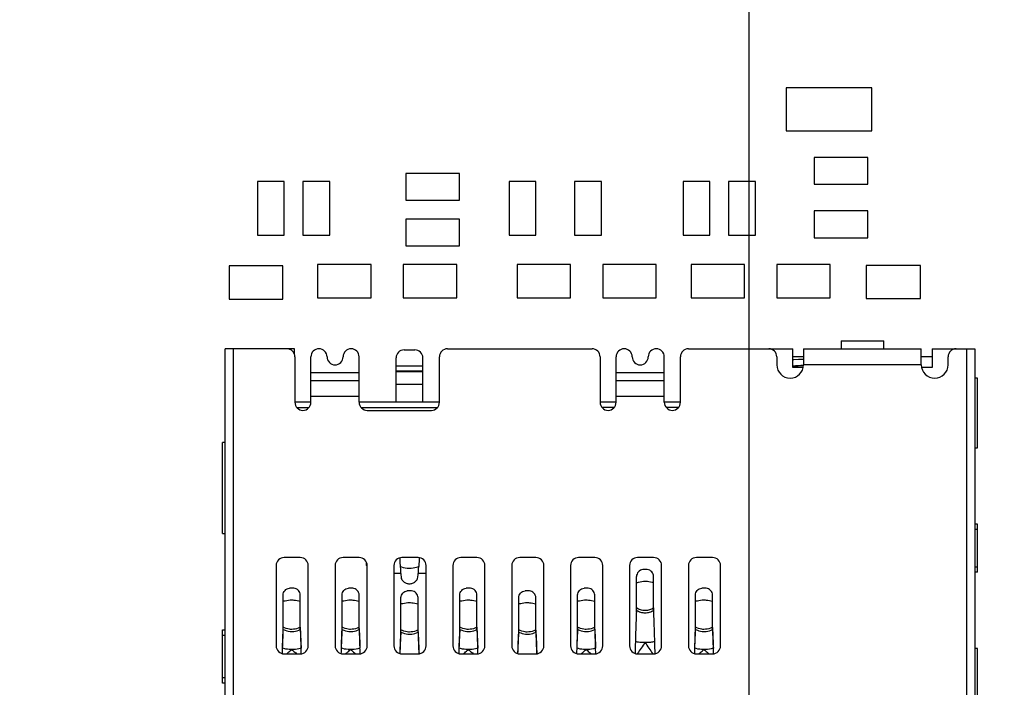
# Model space of a CAD drawing. Header units: millimetres. Extents: x 440 to 595, y -43 to 361.
# Tile 31 of 47: x 517 to 536, y 262 to 275. Entities that reach past the tile are written whole.
import ezdxf

# ---------------------------------------------------------------- set-up
doc = ezdxf.new("R2010")
doc.units = ezdxf.units.MM
doc.header["$LTSCALE"] = 16.335
doc.header["$PDMODE"] = 3
doc.header["$PDSIZE"] = 8
doc.layers.get('0').update_dxf_attribs({"linetype": 'CONTINUOUS'})
doc.layers.get('Defpoints').update_dxf_attribs({"linetype": 'CONTINUOUS'})
doc.layers.add('01 实线', color=7, linetype='CONTINUOUS')
doc.styles.add('Font_1_Times New Roman', font='times.ttf', dxfattribs={"width": 0.8})
doc.styles.add('Font_2_Arial', font='arial.ttf', dxfattribs={"width": 0.8})
doc.dimstyles.new('Dim._1_spot', dxfattribs={"dimtxt": 3, "dimasz": 0.5, "dimexe": 0.5, "dimexo": 0, "dimgap": 0.8, "dimtad": 1, "dimdec": 3, "dimzin": 9, "dimdsep": 46, "dimtxsty": 'Font_1_Times New Roman', "dimblk": 'DOT', "dimcen": 0.1, "dimclrd": 256, "dimclre": 256, "dimclrt": 256, "dimadec": 0, "dimazin": 0, "dimtp": 0.1, "dimtm": 0.1, "dimtfac": 1, "dimtdec": 3, "dimtmove": 0, "dimatfit": 3, "dimfxl": 0, "dimtolj": 1, "dimlwd": -1, "dimlwe": -1, "dimarcsym": 0})

# ---------------------------------------------------------------- blocks, each defined once
blk = doc.blocks.new('_Dot')
at = {"color": 0, "linetype": 'ByBlock', "lineweight": -2}
blk.add_line((-0.5, 0), (-1, 0), dxfattribs=at)
at = {"color": 0, "linetype": 'ByBlock', "const_width": 0.5}
blk.add_lwpolyline([(-0.25, 0, 1), (0.25, 0, 1)], format="xyb", close=True, dxfattribs=at)
blk = doc.blocks.new('*D3')
at = {"layer": '01 实线'}
for p, q in [((531.072, 292.712), (531.072, 242.704)), ((577.922, 254.637), (577.922, 242.704)), ((531.572, 243.204), (577.422, 243.204))]:
    blk.add_line(p, q, dxfattribs=at)
at = {"layer": 'Defpoints', "color": 0}
for p in [(531.072, 292.712), (577.922, 254.637), (577.922, 243.204)]:
    blk.add_point(p, dxfattribs=at)
at = {"layer": '01 实线', "xscale": 0.5, "yscale": 0.5, "zscale": 0.5, "rotation": 180}
blk.add_blockref('_Dot', (531.072, 243.204), dxfattribs=at)
at = {"layer": '01 实线', "xscale": 0.5, "yscale": 0.5, "zscale": 0.5}
blk.add_blockref('_Dot', (577.922, 243.204), dxfattribs=at)
at = {"layer": '01 实线', "insert": (554.497, 245.536), "char_height": 3, "attachment_point": 5, "style": 'Font_2_Arial'}
blk.add_mtext('\\A1;46.85', dxfattribs=at)
blk = doc.blocks.new('*D4')
at = {"layer": '01 实线'}
for p, q in [((531.072, 292.712), (590.795, 292.712)), ((590.295, 292.212), (590.295, 253.137)), ((575.922, 252.637), (590.795, 252.637))]:
    blk.add_line(p, q, dxfattribs=at)
at = {"layer": 'Defpoints', "color": 0}
for p in [(531.072, 292.712), (575.922, 252.637), (590.295, 252.637)]:
    blk.add_point(p, dxfattribs=at)
at = {"layer": '01 实线', "xscale": 0.5, "yscale": 0.5, "zscale": 0.5}
for p, rotation in [((590.295, 292.712), 90), ((590.295, 252.637), 270)]:
    blk.add_blockref('_Dot', p, dxfattribs=dict(at, rotation=rotation))
at = {"layer": '01 实线', "insert": (587.963, 272.675), "char_height": 3, "attachment_point": 5, "rotation": 90, "style": 'Font_2_Arial'}
blk.add_mtext('\\A1;40.075', dxfattribs=at)
blk = doc.blocks.new('*D21')
at = {"layer": '01 实线'}
for p, q in [((477.072, 292.712), (477.072, 242.704)), ((531.072, 292.712), (531.072, 242.704)), ((530.572, 243.204), (477.572, 243.204))]:
    blk.add_line(p, q, dxfattribs=at)
at = {"layer": 'Defpoints', "color": 0}
for p in [(477.072, 292.712), (531.072, 292.712), (477.072, 243.204)]:
    blk.add_point(p, dxfattribs=at)
at = {"layer": '01 实线', "xscale": 0.5, "yscale": 0.5, "zscale": 0.5, "rotation": 180}
blk.add_blockref('_Dot', (477.072, 243.204), dxfattribs=at)
at = {"layer": '01 实线', "xscale": 0.5, "yscale": 0.5, "zscale": 0.5}
blk.add_blockref('_Dot', (531.072, 243.204), dxfattribs=at)
at = {"layer": '01 实线', "insert": (504.072, 245.53), "char_height": 3, "attachment_point": 5, "style": 'Font_2_Arial'}
blk.add_mtext('\\A1;54', dxfattribs=at)

msp = doc.modelspace()

# ---------------------------------------------------------------- linework, layer by layer
at = {"layer": '01 实线', "linetype": 'Continuous'}
for p, q in [((533.3716, 273.4871), (531.7716, 273.4871)), ((531.7716, 273.4871), (531.7716, 272.6871)), ((533.3716, 272.6871), (533.3716, 273.4871)), ((531.7716, 272.6871), (533.3716, 272.6871)), ((533.2966, 272.1871), (532.2966, 272.1871)), ((532.2966, 272.1871), (532.2966, 271.6871)), ((533.2966, 271.6871), (533.2966, 272.1871)), ((525.6716, 271.8871), (524.6716, 271.8871)), ((524.6716, 271.8871), (524.6716, 271.3871)), ((525.6716, 271.3871), (525.6716, 271.8871)), ((522.3966, 271.7371), (521.8966, 271.7371)), ((521.8966, 271.7371), (521.8966, 270.7371)), ((522.3966, 270.7371), (522.3966, 271.7371)), ((523.2466, 271.7371), (522.7466, 271.7371)), ((522.7466, 271.7371), (522.7466, 270.7371)), ((523.2466, 270.7371), (523.2466, 271.7371)), ((527.0966, 271.7371), (526.5966, 271.7371)), ((526.5966, 271.7371), (526.5966, 270.7371)), ((527.0966, 270.7371), (527.0966, 271.7371)), ((528.3216, 271.7371), (527.8216, 271.7371)), ((527.8216, 271.7371), (527.8216, 270.7371)), ((528.3216, 270.7371), (528.3216, 271.7371)), ((530.3466, 271.7371), (529.8466, 271.7371)), ((529.8466, 271.7371), (529.8466, 270.7371)), ((530.3466, 270.7371), (530.3466, 271.7371)), ((531.1966, 271.7371), (530.6966, 271.7371)), ((530.6966, 271.7371), (530.6966, 270.7371)), ((531.1966, 270.7371), (531.1966, 271.7371)), ((532.2966, 271.6871), (533.2966, 271.6871)), ((524.6716, 271.3871), (525.6716, 271.3871)), ((533.2966, 271.1871), (532.2966, 271.1871)), ((532.2966, 271.1871), (532.2966, 270.6871)), ((533.2966, 270.6871), (533.2966, 271.1871)), ((525.6716, 271.0371), (524.6716, 271.0371)), ((524.6716, 271.0371), (524.6716, 270.5371)), ((525.6716, 270.5371), (525.6716, 271.0371)), ((521.8966, 270.7371), (522.3966, 270.7371)), ((522.7466, 270.7371), (523.2466, 270.7371)), ((526.5966, 270.7371), (527.0966, 270.7371)), ((527.8216, 270.7371), (528.3216, 270.7371)), ((529.8466, 270.7371), (530.3466, 270.7371)), ((530.6966, 270.7371), (531.1966, 270.7371)), ((524.6716, 270.5371), (525.6716, 270.5371)), ((532.2966, 270.6871), (533.2966, 270.6871)), ((522.3716, 270.1621), (521.3716, 270.1621)), ((521.3716, 270.1621), (521.3716, 269.5371)), ((522.3716, 269.5371), (522.3716, 270.1621)), ((524.0216, 270.1871), (523.0216, 270.1871)), ((523.0216, 270.1871), (523.0216, 269.5621)), ((524.0216, 269.5621), (524.0216, 270.1871)), ((525.6216, 270.1871), (524.6216, 270.1871)), ((524.6216, 270.1871), (524.6216, 269.5621)), ((525.6216, 269.5621), (525.6216, 270.1871)), ((527.7466, 270.1871), (526.7466, 270.1871)), ((526.7466, 270.1871), (526.7466, 269.5621)), ((527.7466, 269.5621), (527.7466, 270.1871)), ((529.3466, 270.1871), (528.3466, 270.1871)), ((528.3466, 270.1871), (528.3466, 269.5621)), ((529.3466, 269.5621), (529.3466, 270.1871)), ((530.9966, 270.1871), (529.9966, 270.1871)), ((529.9966, 270.1871), (529.9966, 269.5621)), ((530.9966, 269.5621), (530.9966, 270.1871)), ((532.5966, 270.1871), (531.5966, 270.1871)), ((531.5966, 270.1871), (531.5966, 269.5621)), ((532.5966, 269.5621), (532.5966, 270.1871)), ((534.2791, 270.1696), (533.2641, 270.1696)), ((533.2641, 270.1696), (533.2641, 269.5546)), ((534.2791, 269.5546), (534.2791, 270.1696)), ((521.3716, 269.5371), (522.3716, 269.5371)), ((523.0216, 269.5621), (524.0216, 269.5621)), ((524.6216, 269.5621), (525.6216, 269.5621)), ((526.7466, 269.5621), (527.7466, 269.5621)), ((528.3466, 269.5621), (529.3466, 269.5621)), ((529.9966, 269.5621), (530.9966, 269.5621)), ((531.5966, 269.5621), (532.5966, 269.5621)), ((533.2641, 269.5546), (534.2791, 269.5546)), ((532.7966, 268.7621), (533.5966, 268.7621)), ((532.7966, 268.7621), (532.7966, 268.6121)), ((533.5966, 268.6121), (533.5966, 268.7621)), ((522.5866, 268.6121), (521.2966, 268.6121)), ((521.2966, 254.4121), (521.2966, 268.6121)), ((521.4466, 268.6121), (521.4466, 254.4121)), ((522.5866, 268.5137), (522.5866, 268.6121)), ((524.6366, 268.5921), (524.8366, 268.5921)), ((525.4466, 268.6121), (528.1466, 268.6121)), ((529.9466, 268.6121), (531.8966, 268.6121)), ((531.8966, 268.2621), (531.8966, 268.6121)), ((532.0966, 268.6121), (534.2966, 268.6121)), ((532.0966, 268.6121), (532.0966, 268.3121)), ((534.2966, 268.3121), (534.2966, 268.6121)), ((534.4966, 268.6121), (535.2966, 268.6121)), ((534.4966, 268.6121), (534.4966, 268.2621)), ((535.1466, 255.2121), (535.1466, 268.6121)), ((535.2966, 268.6121), (535.2966, 255.2121)), ((522.5966, 268.4621), (522.5966, 267.6121)), ((522.8966, 267.6121), (522.8966, 268.4621)), ((523.7966, 267.6121), (523.7966, 268.4621)), ((524.4866, 267.6121), (524.4866, 268.4421)), ((524.9866, 267.6121), (524.9866, 268.4421)), ((525.2966, 267.6121), (525.2966, 268.4621)), ((528.2966, 268.4621), (528.2966, 267.6121)), ((528.5966, 267.6121), (528.5966, 268.4621)), ((529.4966, 267.6121), (529.4966, 268.4621)), ((529.7966, 267.6121), (529.7966, 268.4621)), ((531.5966, 268.4621), (531.5966, 268.3121)), ((532.0966, 268.4621), (531.8966, 268.4621)), ((531.909, 268.4034), (531.8966, 268.4026)), ((534.2966, 268.3121), (532.0966, 268.3121)), ((534.4966, 268.4621), (534.2966, 268.4621)), ((534.7966, 268.3121), (534.7966, 268.4621)), ((522.8966, 268.1721), (523.7966, 268.1721)), ((524.4866, 268.2931), (524.9866, 268.2931)), ((524.9866, 268.1946), (524.4866, 268.1946)), ((524.4866, 268.1883), (524.9866, 268.1883)), ((528.5966, 268.1721), (529.4966, 268.1721)), ((532.0886, 268.2621), (531.8964, 268.2621)), ((534.4966, 268.2621), (534.3046, 268.2621)), ((522.8966, 268.0221), (523.7966, 268.0221)), ((528.5966, 268.0221), (529.4966, 268.0221)), ((535.3466, 268.0621), (535.2966, 268.0621)), ((535.3466, 266.7621), (535.3466, 268.0621)), ((524.9866, 267.9421), (524.4866, 267.9421)), ((522.8966, 267.6121), (522.5966, 267.6121)), ((523.7966, 267.7221), (522.8966, 267.7221)), ((525.2966, 267.6121), (523.7966, 267.6121)), ((528.5966, 267.6121), (528.2966, 267.6121)), ((529.4966, 267.7221), (528.5966, 267.7221)), ((529.7966, 267.6121), (529.4966, 267.6121)), ((522.6371, 267.5121), (522.8561, 267.5121)), ((523.8371, 267.5121), (525.2561, 267.5121)), ((523.9466, 267.4621), (525.1466, 267.4621)), ((528.5561, 267.5121), (528.3371, 267.5121)), ((529.7575, 267.5121), (529.5359, 267.5121)), ((521.2966, 266.8621), (521.2466, 266.8621)), ((521.2466, 265.1621), (521.2466, 266.8621)), ((535.2966, 266.7621), (535.3466, 266.7621)), ((535.3466, 265.3371), (535.2966, 265.3371)), ((535.3466, 265.2371), (535.2966, 265.2371)), ((535.3466, 264.4371), (535.3466, 265.3371)), ((521.2466, 265.1621), (521.2966, 265.1621)), ((522.6966, 264.7121), (522.3966, 264.7121)), ((523.7966, 264.7121), (523.4966, 264.7121)), ((524.8966, 264.7121), (524.5966, 264.7121)), ((525.9966, 264.7121), (525.6966, 264.7121)), ((527.0966, 264.7121), (526.7966, 264.7121)), ((528.1966, 264.7121), (527.8966, 264.7121)), ((529.2966, 264.7121), (528.9966, 264.7121)), ((530.3966, 264.7121), (530.0966, 264.7121)), ((522.2466, 264.5621), (522.2466, 263.0621)), ((522.8466, 263.0621), (522.8466, 264.5621)), ((523.3466, 264.5621), (523.3466, 263.0621)), ((523.9366, 264.5621), (523.9366, 264.6137)), ((523.9466, 264.5521), (523.9366, 264.5621)), ((523.9466, 263.0621), (523.9466, 264.5621)), ((524.4466, 264.5621), (524.4466, 263.0621)), ((525.0466, 263.0621), (525.0466, 264.5621)), ((525.5466, 264.5621), (525.5466, 263.0621)), ((526.1466, 263.0621), (526.1466, 264.5621)), ((526.6466, 264.5621), (526.6466, 263.0621)), ((527.2466, 263.0621), (527.2466, 264.5621)), ((527.7466, 264.5621), (527.7466, 263.0621)), ((528.3466, 263.0621), (528.3466, 264.5621)), ((528.8466, 264.5621), (528.8466, 263.0621)), ((529.4466, 263.0621), (529.4466, 264.5621)), ((529.9466, 264.5621), (529.9466, 263.0621)), ((530.5466, 263.0621), (530.5466, 264.5621)), ((535.2966, 264.5371), (535.3466, 264.5371)), ((524.5731, 264.4121), (524.4466, 264.4121)), ((525.0466, 264.4121), (524.9001, 264.4121)), ((528.9766, 263.731), (528.9766, 264.3573)), ((529.2966, 263.731), (529.2966, 264.3573)), ((535.3466, 264.4371), (535.2966, 264.4371)), ((522.3766, 263.371), (522.3766, 264.0134)), ((522.6966, 263.371), (522.6966, 264.0134)), ((523.4766, 263.371), (523.4766, 264.0134)), ((523.7966, 263.371), (523.7966, 264.0134)), ((524.5766, 263.321), (524.5766, 263.9634)), ((524.8966, 263.321), (524.8966, 263.9634)), ((525.6766, 263.371), (525.6766, 264.0134)), ((525.9966, 263.371), (525.9966, 264.0134)), ((526.7766, 263.321), (526.7766, 263.9634)), ((527.0966, 263.321), (527.0966, 263.9634)), ((527.8766, 263.371), (527.8766, 264.0134)), ((528.1966, 263.371), (528.1966, 264.0134)), ((530.0766, 263.371), (530.0766, 264.0134)), ((530.3966, 263.371), (530.3966, 264.0134)), ((528.9732, 263.7345), (528.9715, 263.6922)), ((528.9765, 263.7293), (528.9766, 263.731)), ((529.2966, 263.731), (529.2967, 263.7293)), ((529.3001, 263.7335), (529.3, 263.7353)), ((521.2466, 263.3621), (521.2966, 263.3621)), ((521.2466, 262.3621), (521.2466, 263.3621)), ((522.3723, 263.3741), (522.3722, 263.3723)), ((522.3765, 263.3693), (522.3766, 263.371)), ((522.6966, 263.371), (522.6967, 263.3693)), ((522.701, 263.3723), (522.7009, 263.3741)), ((523.4723, 263.3741), (523.4722, 263.3723)), ((523.4765, 263.3693), (523.4766, 263.371)), ((523.7966, 263.371), (523.7967, 263.3693)), ((523.801, 263.3723), (523.8009, 263.3741)), ((525.6723, 263.3741), (525.6722, 263.3723)), ((525.6765, 263.3693), (525.6766, 263.371)), ((525.9966, 263.371), (525.9967, 263.3693)), ((526.001, 263.3723), (526.0009, 263.3741)), ((527.8723, 263.3741), (527.8722, 263.3723)), ((527.8765, 263.3693), (527.8766, 263.371)), ((528.1966, 263.371), (528.1967, 263.3693)), ((528.201, 263.3723), (528.2009, 263.3741)), ((530.0723, 263.3741), (530.0722, 263.3723)), ((530.0765, 263.3693), (530.0766, 263.371)), ((530.3966, 263.371), (530.3967, 263.3693)), ((530.401, 263.3723), (530.4009, 263.3741)), ((521.2466, 263.2621), (521.2966, 263.2621)), ((524.5717, 263.3235), (524.5717, 263.3217)), ((524.5765, 263.3193), (524.5766, 263.321)), ((524.8966, 263.321), (524.8967, 263.3193)), ((524.9011, 263.3216), (524.901, 263.3235)), ((524.9022, 263.2975), (524.9011, 263.3216)), ((526.7717, 263.3235), (526.7717, 263.3217)), ((526.7765, 263.3193), (526.7766, 263.321)), ((527.0966, 263.321), (527.0967, 263.3193)), ((527.1011, 263.3216), (527.101, 263.3235)), ((527.1022, 263.2975), (527.1011, 263.3216)), ((528.957, 263.2008), (528.9552, 263.1381)), ((529.3181, 263.1381), (529.3163, 263.2004)), ((535.3466, 263.0121), (535.2966, 263.0121)), ((535.3466, 261.1121), (535.3466, 263.0121)), ((522.3966, 262.9121), (522.6966, 262.9121)), ((522.716, 262.9129), (522.7147, 262.9523)), ((523.4966, 262.9121), (523.7966, 262.9121)), ((523.816, 262.9129), (523.8147, 262.9523)), ((524.5584, 262.9623), (524.5567, 262.9198)), ((524.5966, 262.9121), (524.8966, 262.9121)), ((524.9134, 262.9618), (524.9152, 262.9142)), ((525.6966, 262.9121), (525.9966, 262.9121)), ((526.016, 262.9129), (526.0147, 262.9523)), ((526.7584, 262.9623), (526.7567, 262.9198)), ((526.7966, 262.9121), (527.0966, 262.9121)), ((527.1134, 262.9618), (527.1152, 262.9142)), ((527.8966, 262.9121), (528.1966, 262.9121)), ((528.216, 262.9129), (528.2147, 262.9523)), ((528.997, 262.9159), (528.9952, 262.9128)), ((528.9966, 262.9121), (529.2966, 262.9121)), ((530.0966, 262.9121), (530.3966, 262.9121)), ((530.416, 262.9129), (530.4147, 262.9523)), ((521.2966, 262.4621), (521.2466, 262.4621)), ((521.2966, 262.3621), (521.2466, 262.3621))]:
    msp.add_line(p, q, dxfattribs=at)
msp.add_lwpolyline([(532.0966, 268.4147), (532.0035, 268.4093), (531.9089, 268.4035)], dxfattribs=at)
for centre, radius, start, end in [((522.4466, 268.4621), 0.15, 0, 90), ((523.0466, 268.4621), 0.15, 360, 180), ((523.6466, 268.4621), 0.15, 0, 180), ((524.6366, 268.4421), 0.15, 90, 180), ((524.8366, 268.4421), 0.15, 0, 90), ((525.4466, 268.4621), 0.15, 90, 180), ((528.1466, 268.4621), 0.15, 0, 90), ((528.7466, 268.4621), 0.15, 0, 180), ((529.3466, 268.4621), 0.15, 0, 180), ((529.9466, 268.4621), 0.15, 90, 180), ((531.4466, 268.4621), 0.15, 0, 90), ((534.9466, 268.4621), 0.15, 90, 180), ((523.3466, 268.4621), 0.15, 180, 360), ((529.0466, 268.4621), 0.15, 180, 0), ((531.8466, 268.3121), 0.25, 180, 0), ((534.5466, 268.3121), 0.25, 180, 0), ((535.2688, 202.5663), 65.8096, 92.764565, 92.937506), ((532.0156, 268.6959), 0.4236, 253.65755, 254.33456), ((522.7466, 267.6121), 0.15, 180, 0), ((523.9466, 267.6121), 0.15, 180, 270), ((525.1466, 267.6121), 0.15, 270, 0), ((528.4466, 267.6121), 0.15, 180, 0), ((529.6466, 267.6121), 0.15, 180, 0), ((522.3966, 264.5621), 0.15, 90, 180), ((522.6966, 264.5621), 0.15, 0, 90), ((523.4966, 264.5621), 0.15, 90, 180), ((523.7966, 264.5621), 0.15, 0, 90), ((524.5966, 264.5621), 0.15, 90, 180), ((524.8966, 264.5621), 0.15, 0, 90), ((525.6966, 264.5621), 0.15, 90, 180), ((525.9966, 264.5621), 0.15, 0, 90), ((526.7966, 264.5621), 0.15, 90, 180), ((527.0966, 264.5621), 0.15, 0, 90), ((527.8966, 264.5621), 0.15, 90, 180), ((528.1966, 264.5621), 0.15, 0, 90), ((528.9966, 264.5621), 0.15, 90, 180), ((529.2966, 264.5621), 0.15, 0, 90), ((530.0966, 264.5621), 0.15, 90, 180), ((530.3966, 264.5621), 0.15, 0, 90), ((529.1365, 264.0125), 0.4775, 89.9897, 94.79523), ((529.1367, 264.0125), 0.4775, 85.20477, 90.0103), ((522.5365, 263.5654), 0.5746, 89.99408, 93.98616), ((522.5367, 263.5654), 0.5746, 86.01384, 90.00592), ((523.6365, 263.5654), 0.5746, 89.99408, 93.98616), ((523.6367, 263.5654), 0.5746, 86.01384, 90.00592), ((524.7365, 263.5154), 0.5746, 89.99408, 93.98616), ((524.7367, 263.5154), 0.5746, 86.01384, 90.00592), ((525.8365, 263.5654), 0.5746, 89.99408, 93.98616), ((525.8367, 263.5654), 0.5746, 86.01384, 90.00592), ((526.9365, 263.5154), 0.5746, 89.99408, 93.98616), ((526.9367, 263.5154), 0.5746, 86.01384, 90.00592), ((528.0365, 263.5654), 0.5746, 89.99408, 93.98616), ((528.0367, 263.5654), 0.5746, 86.01384, 90.00592), ((530.2365, 263.5654), 0.5746, 89.99408, 93.98616), ((530.2367, 263.5654), 0.5746, 86.01384, 90.00592), ((542.822, 263.1684), 13.8603, 177.50099, 177.65957), ((517.8835, 263.2616), 11.4263, 2.37625, 2.56639), ((509.3549, 262.9116), 19.9621, 2.20893, 2.35985), ((535.446, 262.7849), 13.0869, 177.42732, 177.56811), ((532.1885, 262.9325), 9.8261, 177.19587, 177.42392), ((512.3866, 262.9091), 10.3247, 2.58159, 2.79863), ((509.6273, 262.7849), 13.0868, 2.43189, 2.5727), ((536.546, 262.7849), 13.087, 177.42732, 177.56811), ((533.2884, 262.9325), 9.826, 177.19587, 177.42392), ((513.4866, 262.9091), 10.3247, 2.58159, 2.79863), ((510.7273, 262.7849), 13.0868, 2.43189, 2.5727), ((533.3008, 262.8809), 8.7403, 176.83855, 177.09679), ((512.6214, 262.7513), 12.2929, 2.66785, 2.85153), ((538.746, 262.7849), 13.0869, 177.42732, 177.56811), ((535.4885, 262.9325), 9.8261, 177.19587, 177.42392), ((515.6866, 262.9091), 10.3247, 2.58159, 2.79863), ((512.9273, 262.7849), 13.0868, 2.43189, 2.5727), ((535.5008, 262.8809), 8.7403, 176.83855, 177.09679), ((514.8214, 262.7513), 12.2929, 2.66785, 2.85153), ((540.946, 262.7849), 13.087, 177.42732, 177.56811), ((537.6885, 262.9325), 9.8261, 177.19587, 177.42392), ((517.8866, 262.9091), 10.3247, 2.58159, 2.79863), ((515.1273, 262.7849), 13.0868, 2.43189, 2.5727), ((580.4672, 261.718), 51.5316, 178.10547, 178.3511), ((543.146, 262.7849), 13.087, 177.42732, 177.56811), ((539.8885, 262.9325), 9.8261, 177.19587, 177.42392), ((520.0866, 262.9091), 10.3247, 2.58159, 2.79863), ((517.3273, 262.7849), 13.0868, 2.43189, 2.5727), ((535.9155, 262.7469), 11.3584, 177.09944, 177.22144), ((538.1155, 262.7469), 11.3584, 177.09944, 177.22144), ((522.3966, 263.0621), 0.15, 180, 270), ((541.6397, 262.3304), 19.2913, 177.95448, 178.25281), ((522.6966, 263.0621), 0.15, 270, 0), ((503.594, 262.3365), 19.1307, 1.84446, 2.04424), ((523.4966, 263.0621), 0.15, 180, 270), ((542.7397, 262.3304), 19.2913, 177.95448, 178.25281), ((523.7966, 263.0621), 0.15, 270, 0), ((504.694, 262.3365), 19.1307, 1.84446, 2.04424), ((524.5966, 263.0621), 0.15, 180, 270), ((524.8966, 263.0621), 0.15, 270, 0), ((525.6966, 263.0621), 0.15, 180, 270), ((544.9397, 262.3304), 19.2913, 177.95448, 178.25281), ((525.9966, 263.0621), 0.15, 270, 0), ((506.894, 262.3365), 19.1307, 1.84446, 2.04424), ((526.7966, 263.0621), 0.15, 180, 270), ((527.0966, 263.0621), 0.15, 270, 0), ((527.8966, 263.0621), 0.15, 180, 270), ((547.1397, 262.3304), 19.2913, 177.95448, 178.25281), ((528.1966, 263.0621), 0.15, 270, 0), ((509.094, 262.3365), 19.1307, 1.84446, 2.04424), ((528.9966, 263.0621), 0.15, 180, 270), ((628.1411, 260.2049), 99.2293, 178.306097, 178.432048), ((529.2966, 263.0621), 0.15, 270, 0), ((430.1031, 260.204), 99.2584, 1.565887, 1.693892), ((530.0966, 263.0621), 0.15, 180, 270), ((549.3397, 262.3304), 19.2913, 177.95448, 178.25281), ((530.3966, 263.0621), 0.15, 270, 0), ((511.294, 262.3365), 19.1307, 1.84446, 2.04424), ((528.152, 262.2537), 1.3047, 30.31081, 30.52203)]:
    msp.add_arc(centre, radius, start, end, dxfattribs=at)
for major_axis, start_param, end_param in [((-0.3492, 4.082), 1.1167631, 1.169937), ((0.3492, 4.082), -1.169937, -1.1167631)]:
    msp.add_ellipse((524.7366, 262.7535), major_axis=major_axis, ratio=0.0057588, start_param=start_param, end_param=end_param, dxfattribs=at)
for points, knots in [([(532.0896, 268.2672), (532.0577, 268.2666), (531.9943, 268.269), (531.9315, 268.2795), (531.9012, 268.288)], [0, 0, 0, 0, 0.5037924, 1, 1, 1, 1]), ([(524.5544, 264.7051), (524.555, 264.6896), (524.5574, 264.6352), (524.5598, 264.5809), (524.5623, 264.5421)], [0, 0, 0, 0, 0.2852549, 1, 1, 1, 1]), ([(524.919, 264.7083), (524.9183, 264.6925), (524.9159, 264.6371), (524.9135, 264.5816), (524.9109, 264.5421)], [0, 0, 0, 0, 0.2851767, 1, 1, 1, 1]), ([(524.7366, 264.5054), (524.7214, 264.5054), (524.6619, 264.5084), (524.6028, 264.5237), (524.5623, 264.5421)], [0, 0, 0, 0, 0.2546034, 1, 1, 1, 1]), ([(524.9109, 264.5421), (524.8976, 264.536), (524.8419, 264.5145), (524.7816, 264.5054), (524.7366, 264.5054)], [0, 0, 0, 0, 0.2452794, 1, 1, 1, 1]), ([(529.0966, 264.4883), (529.0805, 264.4869), (529.0484, 264.4766), (529.0102, 264.4447), (528.9845, 264.4038), (528.9766, 264.3724), (528.9766, 264.3573)], [0, 0, 0, 0, 0.2535757, 0.5089311, 0.7630956, 1, 1, 1, 1]), ([(529.2966, 264.3573), (529.2966, 264.3724), (529.2888, 264.4038), (529.263, 264.4447), (529.2248, 264.4766), (529.1928, 264.4869), (529.1766, 264.4883)], [0, 0, 0, 0, 0.2367242, 0.4909204, 0.7464121, 1, 1, 1, 1]), ([(524.5787, 264.3445), (524.5799, 264.33), (524.5925, 264.299), (524.627, 264.26), (524.6769, 264.2303), (524.7366, 264.219), (524.7963, 264.2303), (524.8461, 264.26), (524.8807, 264.299), (524.8933, 264.33), (524.8945, 264.3445)], [0, 0, 0, 0, 0.1019277, 0.2248534, 0.3597472, 0.4999799, 0.640186, 0.7750393, 0.8980021, 1, 1, 1, 1]), ([(528.9766, 264.2396), (528.9882, 264.2446), (529.0396, 264.2629), (529.0947, 264.2697), (529.1366, 264.2697)], [0, 0, 0, 0, 0.2314736, 1, 1, 1, 1]), ([(529.1366, 264.2697), (529.151, 264.2697), (529.2054, 264.2672), (529.2598, 264.2555), (529.2966, 264.2396)], [0, 0, 0, 0, 0.2645539, 1, 1, 1, 1]), ([(522.3766, 264.0134), (522.3766, 264.028), (522.3842, 264.0586), (522.4103, 264.098), (522.4488, 264.1281), (522.4806, 264.1374), (522.4966, 264.1385)], [0, 0, 0, 0, 0.2344909, 0.4873262, 0.744178, 1, 1, 1, 1]), ([(522.6966, 264.0134), (522.6966, 264.028), (522.689, 264.0586), (522.6629, 264.098), (522.6244, 264.1281), (522.5926, 264.1374), (522.5766, 264.1385)], [0, 0, 0, 0, 0.2345453, 0.4872959, 0.7440533, 1, 1, 1, 1]), ([(523.4766, 264.0134), (523.4766, 264.028), (523.4842, 264.0586), (523.5103, 264.098), (523.5488, 264.1281), (523.5806, 264.1374), (523.5966, 264.1385)], [0, 0, 0, 0, 0.2344909, 0.4873262, 0.744178, 1, 1, 1, 1]), ([(523.7966, 264.0134), (523.7966, 264.028), (523.789, 264.0586), (523.7629, 264.098), (523.7244, 264.1281), (523.6926, 264.1374), (523.6766, 264.1385)], [0, 0, 0, 0, 0.2345453, 0.4872959, 0.7440533, 1, 1, 1, 1]), ([(524.5766, 263.9634), (524.5766, 263.978), (524.5842, 264.0086), (524.6103, 264.048), (524.6488, 264.0781), (524.6806, 264.0874), (524.6966, 264.0885)], [0, 0, 0, 0, 0.2344909, 0.4873262, 0.744178, 1, 1, 1, 1]), ([(524.8966, 263.9634), (524.8966, 263.978), (524.889, 264.0086), (524.8629, 264.048), (524.8244, 264.0781), (524.7926, 264.0874), (524.7766, 264.0885)], [0, 0, 0, 0, 0.2345453, 0.4872959, 0.7440533, 1, 1, 1, 1]), ([(525.6766, 264.0134), (525.6766, 264.028), (525.6842, 264.0586), (525.7103, 264.098), (525.7488, 264.1281), (525.7806, 264.1374), (525.7966, 264.1385)], [0, 0, 0, 0, 0.2344909, 0.4873262, 0.744178, 1, 1, 1, 1]), ([(525.9966, 264.0134), (525.9966, 264.028), (525.989, 264.0586), (525.9629, 264.098), (525.9244, 264.1281), (525.8926, 264.1374), (525.8766, 264.1385)], [0, 0, 0, 0, 0.2345453, 0.4872959, 0.7440533, 1, 1, 1, 1]), ([(526.7766, 263.9634), (526.7766, 263.978), (526.7842, 264.0086), (526.8103, 264.048), (526.8488, 264.0781), (526.8806, 264.0874), (526.8966, 264.0885)], [0, 0, 0, 0, 0.2344909, 0.4873262, 0.744178, 1, 1, 1, 1]), ([(527.0966, 263.9634), (527.0966, 263.978), (527.089, 264.0086), (527.0629, 264.048), (527.0244, 264.0781), (526.9926, 264.0874), (526.9766, 264.0885)], [0, 0, 0, 0, 0.2345453, 0.4872959, 0.7440533, 1, 1, 1, 1]), ([(527.8766, 264.0134), (527.8766, 264.028), (527.8842, 264.0586), (527.9103, 264.098), (527.9488, 264.1281), (527.9806, 264.1374), (527.9966, 264.1385)], [0, 0, 0, 0, 0.2344909, 0.4873262, 0.744178, 1, 1, 1, 1]), ([(528.1966, 264.0134), (528.1966, 264.028), (528.189, 264.0586), (528.1629, 264.098), (528.1244, 264.1281), (528.0926, 264.1374), (528.0766, 264.1385)], [0, 0, 0, 0, 0.2345453, 0.4872959, 0.7440533, 1, 1, 1, 1]), ([(530.0766, 264.0134), (530.0766, 264.028), (530.0842, 264.0586), (530.1103, 264.098), (530.1488, 264.1281), (530.1806, 264.1374), (530.1966, 264.1385)], [0, 0, 0, 0, 0.2344909, 0.4873262, 0.744178, 1, 1, 1, 1]), ([(530.3966, 264.0134), (530.3966, 264.028), (530.389, 264.0586), (530.3629, 264.098), (530.3244, 264.1281), (530.2926, 264.1374), (530.2766, 264.1385)], [0, 0, 0, 0, 0.2345453, 0.4872959, 0.7440533, 1, 1, 1, 1]), ([(522.3766, 263.8957), (522.3888, 263.8997), (522.441, 263.914), (522.4954, 263.9197), (522.5366, 263.9197)], [0, 0, 0, 0, 0.2377622, 1, 1, 1, 1]), ([(522.5366, 263.9197), (522.5506, 263.9197), (522.6046, 263.9177), (522.6586, 263.9081), (522.6966, 263.8957)], [0, 0, 0, 0, 0.2594747, 1, 1, 1, 1]), ([(523.4766, 263.8957), (523.4888, 263.8997), (523.541, 263.914), (523.5954, 263.9197), (523.6366, 263.9197)], [0, 0, 0, 0, 0.2377622, 1, 1, 1, 1]), ([(523.6366, 263.9197), (523.6506, 263.9197), (523.7046, 263.9177), (523.7586, 263.9081), (523.7966, 263.8957)], [0, 0, 0, 0, 0.2594747, 1, 1, 1, 1]), ([(525.6766, 263.8957), (525.6888, 263.8997), (525.741, 263.914), (525.7954, 263.9197), (525.8366, 263.9197)], [0, 0, 0, 0, 0.2377622, 1, 1, 1, 1]), ([(525.8366, 263.9197), (525.8506, 263.9197), (525.9046, 263.9177), (525.9586, 263.9081), (525.9966, 263.8957)], [0, 0, 0, 0, 0.2594747, 1, 1, 1, 1]), ([(527.8766, 263.8957), (527.8888, 263.8997), (527.941, 263.914), (527.9954, 263.9197), (528.0366, 263.9197)], [0, 0, 0, 0, 0.2377622, 1, 1, 1, 1]), ([(528.0366, 263.9197), (528.0506, 263.9197), (528.1046, 263.9177), (528.1586, 263.9081), (528.1966, 263.8957)], [0, 0, 0, 0, 0.2594747, 1, 1, 1, 1]), ([(530.0766, 263.8957), (530.0888, 263.8997), (530.141, 263.914), (530.1954, 263.9197), (530.2366, 263.9197)], [0, 0, 0, 0, 0.2377622, 1, 1, 1, 1]), ([(530.2366, 263.9197), (530.2506, 263.9197), (530.3046, 263.9177), (530.3586, 263.9081), (530.3966, 263.8957)], [0, 0, 0, 0, 0.2594747, 1, 1, 1, 1]), ([(524.5766, 263.8457), (524.5888, 263.8497), (524.641, 263.864), (524.6954, 263.8697), (524.7366, 263.8697)], [0, 0, 0, 0, 0.2377622, 1, 1, 1, 1]), ([(524.7366, 263.8697), (524.7506, 263.8697), (524.8046, 263.8677), (524.8586, 263.8581), (524.8966, 263.8457)], [0, 0, 0, 0, 0.2594747, 1, 1, 1, 1]), ([(526.7766, 263.8457), (526.7888, 263.8497), (526.841, 263.864), (526.8954, 263.8697), (526.9366, 263.8697)], [0, 0, 0, 0, 0.2377622, 1, 1, 1, 1]), ([(526.9366, 263.8697), (526.9506, 263.8697), (527.0046, 263.8677), (527.0586, 263.8581), (527.0966, 263.8457)], [0, 0, 0, 0, 0.2594747, 1, 1, 1, 1]), ([(528.9765, 263.7293), (528.9753, 263.7088), (528.9701, 263.6063), (528.9665, 263.5037), (528.9638, 263.4216)], [0, 0, 0, 0, 0.2002561, 1, 1, 1, 1]), ([(528.9765, 263.7293), (528.9992, 263.7131), (529.051, 263.688), (529.1079, 263.6797), (529.1366, 263.6797)], [0, 0, 0, 0, 0.4924283, 1, 1, 1, 1]), ([(529.1366, 263.7197), (529.1079, 263.7197), (529.0511, 263.728), (528.9993, 263.7531), (528.9766, 263.7693)], [0, 0, 0, 0, 0.507549, 1, 1, 1, 1]), ([(529.2966, 263.7693), (529.274, 263.7531), (529.2221, 263.728), (529.1653, 263.7197), (529.1366, 263.7197)], [0, 0, 0, 0, 0.4924344, 1, 1, 1, 1]), ([(529.1366, 263.6797), (529.1653, 263.6797), (529.2222, 263.688), (529.274, 263.7131), (529.2967, 263.7293)], [0, 0, 0, 0, 0.5075717, 1, 1, 1, 1]), ([(529.3163, 263.2004), (529.3133, 263.302), (529.3078, 263.4783), (529.301, 263.6546), (529.2967, 263.7293)], [0, 0, 0, 0, 0.5758158, 1, 1, 1, 1]), ([(522.3765, 263.3693), (522.3733, 263.3188), (522.3676, 263.202), (522.3631, 263.0852), (522.3607, 263.0189)], [0, 0, 0, 0, 0.4329243, 1, 1, 1, 1]), ([(522.3765, 263.3693), (522.3885, 263.3628), (522.4388, 263.3397), (522.4949, 263.3297), (522.5366, 263.3297)], [0, 0, 0, 0, 0.2465483, 1, 1, 1, 1]), ([(522.5366, 263.3697), (522.5226, 263.3697), (522.4674, 263.373), (522.4129, 263.3897), (522.3766, 263.4093)], [0, 0, 0, 0, 0.2541183, 1, 1, 1, 1]), ([(522.6966, 263.4093), (522.6846, 263.4028), (522.6343, 263.3798), (522.5782, 263.3697), (522.5366, 263.3697)], [0, 0, 0, 0, 0.2465534, 1, 1, 1, 1]), ([(522.5366, 263.3297), (522.5507, 263.3297), (522.6059, 263.3329), (522.6604, 263.3497), (522.6967, 263.3693)], [0, 0, 0, 0, 0.2541272, 1, 1, 1, 1]), ([(522.6967, 263.3693), (522.6982, 263.3463), (522.7046, 263.2295), (522.7091, 263.1127), (522.7125, 263.0189)], [0, 0, 0, 0, 0.1973868, 1, 1, 1, 1]), ([(523.4765, 263.3693), (523.4733, 263.3188), (523.4676, 263.202), (523.4631, 263.0852), (523.4607, 263.0189)], [0, 0, 0, 0, 0.4329243, 1, 1, 1, 1]), ([(523.4765, 263.3693), (523.4885, 263.3628), (523.5388, 263.3397), (523.5949, 263.3297), (523.6366, 263.3297)], [0, 0, 0, 0, 0.2465483, 1, 1, 1, 1]), ([(523.6366, 263.3697), (523.6226, 263.3697), (523.5674, 263.373), (523.5129, 263.3897), (523.4766, 263.4093)], [0, 0, 0, 0, 0.2541183, 1, 1, 1, 1]), ([(523.7966, 263.4093), (523.7846, 263.4028), (523.7343, 263.3798), (523.6782, 263.3697), (523.6366, 263.3697)], [0, 0, 0, 0, 0.2465534, 1, 1, 1, 1]), ([(523.6366, 263.3297), (523.6507, 263.3297), (523.7059, 263.3329), (523.7604, 263.3497), (523.7967, 263.3693)], [0, 0, 0, 0, 0.2541272, 1, 1, 1, 1]), ([(523.7967, 263.3693), (523.7982, 263.3463), (523.8046, 263.2295), (523.8091, 263.1127), (523.8125, 263.0189)], [0, 0, 0, 0, 0.1973868, 1, 1, 1, 1]), ([(524.7366, 263.3197), (524.7226, 263.3197), (524.6674, 263.323), (524.6129, 263.3397), (524.5766, 263.3593)], [0, 0, 0, 0, 0.2541183, 1, 1, 1, 1]), ([(524.8966, 263.3593), (524.8846, 263.3528), (524.8343, 263.3298), (524.7782, 263.3197), (524.7366, 263.3197)], [0, 0, 0, 0, 0.2465534, 1, 1, 1, 1]), ([(525.6765, 263.3693), (525.6733, 263.3188), (525.6676, 263.202), (525.6631, 263.0852), (525.6607, 263.0189)], [0, 0, 0, 0, 0.4329243, 1, 1, 1, 1]), ([(525.6765, 263.3693), (525.6885, 263.3628), (525.7388, 263.3397), (525.7949, 263.3297), (525.8366, 263.3297)], [0, 0, 0, 0, 0.2465483, 1, 1, 1, 1]), ([(525.8366, 263.3697), (525.8226, 263.3697), (525.7674, 263.373), (525.7129, 263.3897), (525.6766, 263.4093)], [0, 0, 0, 0, 0.2541183, 1, 1, 1, 1]), ([(525.9966, 263.4093), (525.9846, 263.4028), (525.9343, 263.3798), (525.8782, 263.3697), (525.8366, 263.3697)], [0, 0, 0, 0, 0.2465534, 1, 1, 1, 1]), ([(525.8366, 263.3297), (525.8507, 263.3297), (525.9059, 263.3329), (525.9604, 263.3497), (525.9967, 263.3693)], [0, 0, 0, 0, 0.2541272, 1, 1, 1, 1]), ([(525.9967, 263.3693), (525.9982, 263.3463), (526.0046, 263.2295), (526.0091, 263.1127), (526.0125, 263.0189)], [0, 0, 0, 0, 0.1973868, 1, 1, 1, 1]), ([(526.9366, 263.3197), (526.9226, 263.3197), (526.8674, 263.323), (526.8129, 263.3397), (526.7766, 263.3593)], [0, 0, 0, 0, 0.2541183, 1, 1, 1, 1]), ([(527.0966, 263.3593), (527.0846, 263.3528), (527.0343, 263.3298), (526.9782, 263.3197), (526.9366, 263.3197)], [0, 0, 0, 0, 0.2465534, 1, 1, 1, 1]), ([(527.8765, 263.3693), (527.8733, 263.3188), (527.8676, 263.202), (527.8631, 263.0852), (527.8607, 263.0189)], [0, 0, 0, 0, 0.4329243, 1, 1, 1, 1]), ([(527.8765, 263.3693), (527.8885, 263.3628), (527.9388, 263.3397), (527.9949, 263.3297), (528.0366, 263.3297)], [0, 0, 0, 0, 0.2465483, 1, 1, 1, 1]), ([(528.0366, 263.3697), (528.0226, 263.3697), (527.9674, 263.373), (527.9129, 263.3897), (527.8766, 263.4093)], [0, 0, 0, 0, 0.2541183, 1, 1, 1, 1]), ([(528.1966, 263.4093), (528.1846, 263.4028), (528.1343, 263.3798), (528.0782, 263.3697), (528.0366, 263.3697)], [0, 0, 0, 0, 0.2465534, 1, 1, 1, 1]), ([(528.0366, 263.3297), (528.0507, 263.3297), (528.1059, 263.3329), (528.1604, 263.3497), (528.1967, 263.3693)], [0, 0, 0, 0, 0.2541272, 1, 1, 1, 1]), ([(528.1967, 263.3693), (528.1982, 263.3463), (528.2046, 263.2295), (528.2091, 263.1127), (528.2125, 263.0189)], [0, 0, 0, 0, 0.1973868, 1, 1, 1, 1]), ([(530.0765, 263.3693), (530.0733, 263.3188), (530.0676, 263.202), (530.0631, 263.0852), (530.0607, 263.0189)], [0, 0, 0, 0, 0.4329243, 1, 1, 1, 1]), ([(530.0765, 263.3693), (530.0885, 263.3628), (530.1388, 263.3397), (530.1949, 263.3297), (530.2366, 263.3297)], [0, 0, 0, 0, 0.2465483, 1, 1, 1, 1]), ([(530.2366, 263.3697), (530.2226, 263.3697), (530.1674, 263.373), (530.1129, 263.3897), (530.0766, 263.4093)], [0, 0, 0, 0, 0.2541183, 1, 1, 1, 1]), ([(530.3966, 263.4093), (530.3846, 263.4028), (530.3343, 263.3798), (530.2782, 263.3697), (530.2366, 263.3697)], [0, 0, 0, 0, 0.2465534, 1, 1, 1, 1]), ([(530.2366, 263.3297), (530.2507, 263.3297), (530.3059, 263.3329), (530.3604, 263.3497), (530.3967, 263.3693)], [0, 0, 0, 0, 0.2541272, 1, 1, 1, 1]), ([(530.3967, 263.3693), (530.3982, 263.3463), (530.4046, 263.2295), (530.4091, 263.1127), (530.4125, 263.0189)], [0, 0, 0, 0, 0.1973868, 1, 1, 1, 1]), ([(522.3708, 263.3402), (522.3698, 263.3168), (522.3656, 263.2115), (522.3621, 263.1062), (522.3595, 263.0242)], [0, 0, 0, 0, 0.2216648, 1, 1, 1, 1]), ([(522.7137, 263.0242), (522.7128, 263.0533), (522.7094, 263.1586), (522.7056, 263.2639), (522.7024, 263.3402)], [0, 0, 0, 0, 0.2759829, 1, 1, 1, 1]), ([(523.4708, 263.3402), (523.4698, 263.3168), (523.4656, 263.2115), (523.4621, 263.1062), (523.4595, 263.0242)], [0, 0, 0, 0, 0.2216648, 1, 1, 1, 1]), ([(523.8137, 263.0242), (523.8128, 263.0533), (523.8094, 263.1586), (523.8056, 263.2639), (523.8024, 263.3402)], [0, 0, 0, 0, 0.2759829, 1, 1, 1, 1]), ([(524.5705, 263.2975), (524.5691, 263.2701), (524.5634, 263.1444), (524.5589, 263.0186), (524.5554, 262.9202)], [0, 0, 0, 0, 0.2179053, 1, 1, 1, 1]), ([(524.5765, 263.3193), (524.5728, 263.2679), (524.5663, 263.1489), (524.5611, 263.0299), (524.5584, 262.9623)], [0, 0, 0, 0, 0.4321866, 1, 1, 1, 1]), ([(524.5765, 263.3193), (524.5885, 263.3128), (524.6388, 263.2897), (524.6949, 263.2797), (524.7366, 263.2797)], [0, 0, 0, 0, 0.2465477, 1, 1, 1, 1]), ([(524.7366, 263.2797), (524.7507, 263.2797), (524.8059, 263.2829), (524.8604, 263.2997), (524.8967, 263.3193)], [0, 0, 0, 0, 0.2541275, 1, 1, 1, 1]), ([(524.8967, 263.3193), (524.8983, 263.2959), (524.9052, 263.1767), (524.9098, 263.0575), (524.9134, 262.9618)], [0, 0, 0, 0, 0.1968358, 1, 1, 1, 1]), ([(524.9163, 262.9168), (524.9152, 262.9522), (524.9111, 263.0791), (524.9063, 263.206), (524.9022, 263.2975)], [0, 0, 0, 0, 0.2789194, 1, 1, 1, 1]), ([(525.6708, 263.3402), (525.6698, 263.3168), (525.6656, 263.2115), (525.6621, 263.1062), (525.6595, 263.0242)], [0, 0, 0, 0, 0.2216648, 1, 1, 1, 1]), ([(526.0137, 263.0242), (526.0128, 263.0533), (526.0094, 263.1586), (526.0056, 263.2639), (526.0024, 263.3402)], [0, 0, 0, 0, 0.2759829, 1, 1, 1, 1]), ([(526.7705, 263.2975), (526.7691, 263.2701), (526.7634, 263.1444), (526.7589, 263.0186), (526.7554, 262.9202)], [0, 0, 0, 0, 0.2179053, 1, 1, 1, 1]), ([(526.7765, 263.3193), (526.7728, 263.2679), (526.7663, 263.1489), (526.7611, 263.0299), (526.7584, 262.9623)], [0, 0, 0, 0, 0.4321866, 1, 1, 1, 1]), ([(526.7765, 263.3193), (526.7885, 263.3128), (526.8388, 263.2897), (526.8949, 263.2797), (526.9366, 263.2797)], [0, 0, 0, 0, 0.2465477, 1, 1, 1, 1]), ([(526.9366, 263.2797), (526.9507, 263.2797), (527.0059, 263.2829), (527.0604, 263.2997), (527.0967, 263.3193)], [0, 0, 0, 0, 0.2541275, 1, 1, 1, 1]), ([(527.0967, 263.3193), (527.0983, 263.2959), (527.1052, 263.1767), (527.1098, 263.0575), (527.1134, 262.9618)], [0, 0, 0, 0, 0.1968358, 1, 1, 1, 1]), ([(527.1163, 262.9168), (527.1152, 262.9522), (527.1111, 263.0791), (527.1063, 263.206), (527.1022, 263.2975)], [0, 0, 0, 0, 0.2789194, 1, 1, 1, 1]), ([(527.8708, 263.3402), (527.8698, 263.3168), (527.8656, 263.2115), (527.8621, 263.1062), (527.8595, 263.0242)], [0, 0, 0, 0, 0.2216648, 1, 1, 1, 1]), ([(528.2137, 263.0242), (528.2128, 263.0533), (528.2094, 263.1586), (528.2056, 263.2639), (528.2024, 263.3402)], [0, 0, 0, 0, 0.2759829, 1, 1, 1, 1]), ([(530.0708, 263.3402), (530.0698, 263.3168), (530.0656, 263.2115), (530.0621, 263.1062), (530.0595, 263.0242)], [0, 0, 0, 0, 0.2216648, 1, 1, 1, 1]), ([(530.4137, 263.0242), (530.4128, 263.0533), (530.4094, 263.1586), (530.4056, 263.2639), (530.4024, 263.3402)], [0, 0, 0, 0, 0.2759829, 1, 1, 1, 1]), ([(522.5366, 262.9927), (522.521, 262.9927), (522.4617, 262.9949), (522.4023, 263.0051), (522.3607, 263.0189)], [0, 0, 0, 0, 0.2626802, 1, 1, 1, 1]), ([(522.4452, 262.9127), (522.4526, 262.9197), (522.4824, 262.9472), (522.5133, 262.9734), (522.5366, 262.9927)], [0, 0, 0, 0, 0.2515033, 1, 1, 1, 1]), ([(522.7125, 263.0189), (522.6993, 263.0145), (522.642, 262.9987), (522.5822, 262.9927), (522.5366, 262.9927)], [0, 0, 0, 0, 0.2333846, 1, 1, 1, 1]), ([(522.5366, 262.9927), (522.5443, 262.9863), (522.5754, 262.9604), (522.6059, 262.9337), (522.628, 262.9127)], [0, 0, 0, 0, 0.248412, 1, 1, 1, 1]), ([(523.6366, 262.9927), (523.621, 262.9927), (523.5617, 262.9949), (523.5023, 263.0051), (523.4607, 263.0189)], [0, 0, 0, 0, 0.2626802, 1, 1, 1, 1]), ([(523.5452, 262.9127), (523.5526, 262.9197), (523.5824, 262.9472), (523.6133, 262.9734), (523.6366, 262.9927)], [0, 0, 0, 0, 0.2515033, 1, 1, 1, 1]), ([(523.8125, 263.0189), (523.7993, 263.0145), (523.742, 262.9987), (523.6822, 262.9927), (523.6366, 262.9927)], [0, 0, 0, 0, 0.2333846, 1, 1, 1, 1]), ([(523.6366, 262.9927), (523.6443, 262.9863), (523.6754, 262.9604), (523.7059, 262.9337), (523.728, 262.9127)], [0, 0, 0, 0, 0.248412, 1, 1, 1, 1]), ([(525.8366, 262.9927), (525.821, 262.9927), (525.7617, 262.9949), (525.7023, 263.0051), (525.6607, 263.0189)], [0, 0, 0, 0, 0.2626802, 1, 1, 1, 1]), ([(525.7452, 262.9127), (525.7526, 262.9197), (525.7824, 262.9472), (525.8133, 262.9734), (525.8366, 262.9927)], [0, 0, 0, 0, 0.2515033, 1, 1, 1, 1]), ([(526.0125, 263.0189), (525.9993, 263.0145), (525.942, 262.9987), (525.8822, 262.9927), (525.8366, 262.9927)], [0, 0, 0, 0, 0.2333846, 1, 1, 1, 1]), ([(525.8366, 262.9927), (525.8443, 262.9863), (525.8754, 262.9604), (525.9059, 262.9337), (525.928, 262.9127)], [0, 0, 0, 0, 0.248412, 1, 1, 1, 1]), ([(528.0366, 262.9927), (528.021, 262.9927), (527.9617, 262.9949), (527.9023, 263.0051), (527.8607, 263.0189)], [0, 0, 0, 0, 0.2626802, 1, 1, 1, 1]), ([(527.9452, 262.9127), (527.9526, 262.9197), (527.9824, 262.9472), (528.0133, 262.9734), (528.0366, 262.9927)], [0, 0, 0, 0, 0.2515033, 1, 1, 1, 1]), ([(528.2125, 263.0189), (528.1993, 263.0145), (528.142, 262.9987), (528.0822, 262.9927), (528.0366, 262.9927)], [0, 0, 0, 0, 0.2333846, 1, 1, 1, 1]), ([(528.0366, 262.9927), (528.0443, 262.9863), (528.0754, 262.9604), (528.1059, 262.9337), (528.128, 262.9127)], [0, 0, 0, 0, 0.248412, 1, 1, 1, 1]), ([(529.1366, 263.1224), (529.1037, 263.1224), (529.0429, 263.1248), (528.9824, 263.1323), (528.9552, 263.1381)], [0, 0, 0, 0, 0.5420823, 1, 1, 1, 1]), ([(529.3181, 263.1381), (529.2908, 263.1323), (529.2303, 263.1248), (529.1696, 263.1224), (529.1366, 263.1224)], [0, 0, 0, 0, 0.4579179, 1, 1, 1, 1]), ([(530.2366, 262.9927), (530.221, 262.9927), (530.1617, 262.9949), (530.1023, 263.0051), (530.0607, 263.0189)], [0, 0, 0, 0, 0.2626802, 1, 1, 1, 1]), ([(530.1452, 262.9127), (530.1526, 262.9197), (530.1824, 262.9472), (530.2133, 262.9734), (530.2366, 262.9927)], [0, 0, 0, 0, 0.2515033, 1, 1, 1, 1]), ([(530.4125, 263.0189), (530.3993, 263.0145), (530.342, 262.9987), (530.2822, 262.9927), (530.2366, 262.9927)], [0, 0, 0, 0, 0.2333846, 1, 1, 1, 1]), ([(530.2366, 262.9927), (530.2443, 262.9863), (530.2754, 262.9604), (530.3059, 262.9337), (530.328, 262.9127)], [0, 0, 0, 0, 0.248412, 1, 1, 1, 1])]:
    msp.add_open_spline(points, degree=3, knots=knots, dxfattribs=at)
for points in [[(529.1366, 263.1224), (529.088, 263.055), (529.0391, 262.9875), (528.997, 262.9159)], [(529.1366, 263.1224), (529.1851, 263.0552), (529.2338, 262.9878), (529.276, 262.9164)]]:
    msp.add_open_spline(points, degree=3, dxfattribs=at)

# ---------------------------------------------------------------- dimensions: what is measured, and where the dimension line sits
at = {"layer": '01 实线'}
dim = msp.add_linear_dim(base=(590.2949, 252.6371), p1=(531.0716, 292.7121), p2=(575.9216, 252.6371), angle=90, dimstyle='Dim._1_spot', override={"dimtxsty": 'Font_2_Arial'}, dxfattribs=at)
dim.commit()
dim.dimension.update_dxf_attribs({"geometry": '*D4', "text_midpoint": (587.9632, 272.6746)})
dim = msp.add_linear_dim(base=(477.0716, 243.2045), p1=(531.0716, 292.7121), p2=(477.0716, 292.7121), dimstyle='Dim._1_spot', override={"dimtxsty": 'Font_2_Arial', "dimblk": 'Dot'}, dxfattribs=at)
dim.commit()
dim.dimension.update_dxf_attribs({"geometry": '*D21', "text_midpoint": (504.0716, 245.5301)})
dim = msp.add_linear_dim(base=(577.9216, 243.2045), p1=(531.0716, 292.7121), p2=(577.9216, 254.6371), dimstyle='Dim._1_spot', override={"dimtxsty": 'Font_2_Arial'}, dxfattribs=at)
dim.commit()
dim.dimension.update_dxf_attribs({"geometry": '*D3', "text_midpoint": (554.4966, 243.2045), "dimtype": 160})

doc.saveas('drawing.dxf')
